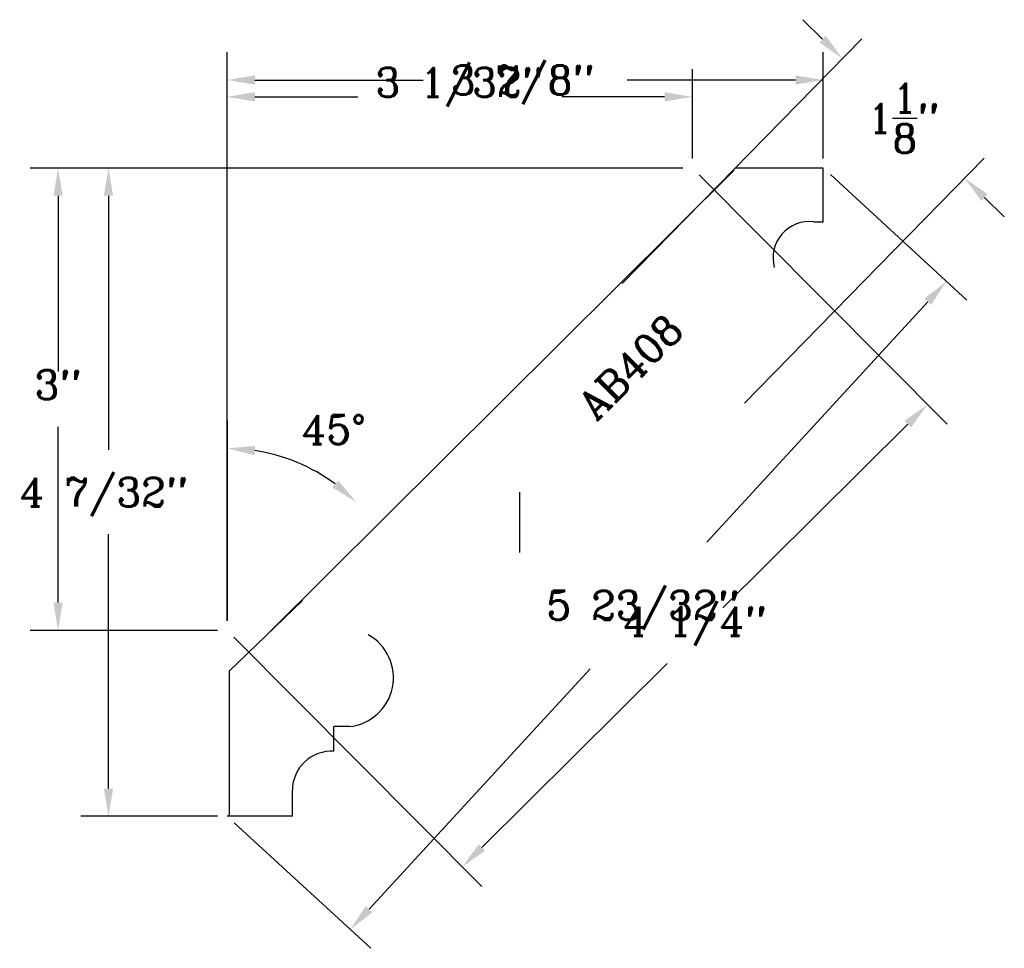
# Model space of a CAD drawing. Extents: x -1.35 to 5.04, y -0.86 to 5.17.
import ezdxf
from ezdxf.enums import TextEntityAlignment as Align

# ---------------------------------------------------------------- set-up
doc = ezdxf.new("R2010")
doc.units = 0
doc.header["$MEASUREMENT"] = 0
doc.layers.get('0').update_dxf_attribs({"linetype": 'CONTINUOUS'})
doc.layers.get('DEFPOINTS').update_dxf_attribs({"linetype": 'CONTINUOUS'})
for name, color, linetype in [('DIMEN', 1, 'CONTINUOUS'), ('MITRE', 2, 'CONTINUOUS'), ('PROF', 7, 'CONTINUOUS'), ('TEXT', 3, 'CONTINUOUS')]:
    doc.layers.add(name, color=color, linetype=linetype)
doc.styles.add('ROMANC', font='ROMANC', dxfattribs={"height": 0.1875})
doc.dimstyles.get("Standard").update_dxf_attribs({"dimtxt": 0.18, "dimasz": 0.18, "dimexe": 0.18, "dimexo": 0.0625, "dimgap": 0.09, "dimtad": 0, "dimtih": 1, "dimtoh": 1, "dimdec": 4, "dimzin": 0, "dimtxsty": 'STANDARD', "dimcen": 0.09, "dimazin": 3, "dimtfac": 1, "dimtdec": 4, "dimtofl": 0, "dimtmove": 0, "dimatfit": 3, "dimtolj": 1, "dimtzin": 0})

# ---------------------------------------------------------------- blocks, each defined once
blk = doc.blocks.new('*D0')
at = {"color": 0, "linetype": 'BYBLOCK'}
for p, q in [((2.955, 4.2057), (-0.9494, 4.2057)), ((-0.7694, 4.0257), (-0.7694, 2.3766)), ((-0.7694, 0.18), (-0.7694, 1.8291)), ((-0.0625, 0), (-0.9494, 0))]:
    blk.add_line(p, q, dxfattribs=at)
for points in [[(-0.7394, 4.0257), (-0.7994, 4.0257), (-0.7694, 4.2057)], [(-0.7394, 0.18), (-0.7994, 0.18), (-0.7694, 0)]]:
    blk.add_solid(points, dxfattribs=at)
at = {"layer": 'DEFPOINTS', "color": 0, "linetype": 'BYBLOCK'}
for p in [(3.0175, 4.2057), (-0.7694, 0), (0, 0)]:
    blk.add_point(p, dxfattribs=at)
at = {"color": 0, "linetype": 'BYBLOCK', "style": 'ROMANC'}
blk.add_text('4 7/32"', height=0.1875, dxfattribs=at).set_placement((-1.3453, 2.0091))
blk = doc.blocks.new('*D1')
at = {"color": 0, "linetype": 'BYBLOCK'}
for p, q in [((0, 1.2683), (0, 4.9566)), ((3.867, 4.2682), (3.867, 4.9566)), ((0.18, 4.7766), (1.2714, 4.7766)), ((3.687, 4.7766), (2.5957, 4.7766))]:
    blk.add_line(p, q, dxfattribs=at)
for points in [[(0.18, 4.7466), (0.18, 4.8066), (0, 4.7766)], [(3.687, 4.7466), (3.687, 4.8066), (3.867, 4.7766)]]:
    blk.add_solid(points, dxfattribs=at)
at = {"layer": 'DEFPOINTS', "color": 0, "linetype": 'BYBLOCK'}
for p in [(0, 4.7766), (3.867, 4.2057), (0, 1.2058)]:
    blk.add_point(p, dxfattribs=at)
at = {"color": 0, "linetype": 'BYBLOCK', "style": 'ROMANC'}
blk.add_text('3 7/8"', height=0.1875, dxfattribs=at).set_placement((1.4514, 4.6829))
blk = doc.blocks.new('*D2')
at = {"color": 0, "linetype": 'BYBLOCK'}
for p, q in [((3.913, 4.1634), (4.7988, 3.349)), ((4.5444, 3.3383), (3.1105, 1.7789)), ((0.9211, -0.6024), (2.3549, 0.9571)), ((0.046, -0.0423), (0.9317, -0.8567))]:
    blk.add_line(p, q, dxfattribs=at)
for points in [[(4.5665, 3.318), (4.5223, 3.3586), (4.6662, 3.4708)], [(0.9431, -0.6227), (0.899, -0.5821), (0.7992, -0.7349)]]:
    blk.add_solid(points, dxfattribs=at)
at = {"layer": 'DEFPOINTS', "color": 0, "linetype": 'BYBLOCK'}
for p in [(3.867, 4.2057), (0, 0), (0.7992, -0.7349)]:
    blk.add_point(p, dxfattribs=at)
at = {"color": 0, "linetype": 'BYBLOCK', "style": 'ROMANC'}
blk.add_text('5 23/32"', height=0.1875, dxfattribs=at).set_placement((2.072, 1.2742))
blk = doc.blocks.new('*D3')
at = {"color": 0, "linetype": 'BYBLOCK'}
blk.add_line((0, 2.5666), (0, 1.2683), dxfattribs=at)
blk.add_arc((0, 1.2058), 1.1808, 53.57531, 81.25731, dxfattribs=at)
for points in [[(0.1772, 2.3429), (0.1818, 2.4028), (0, 2.3866)], [(0.6815, 2.1332), (0.7207, 2.1786), (0.8374, 2.0383)]]:
    blk.add_solid(points, dxfattribs=at)
at = {"layer": 'DEFPOINTS', "color": 0, "linetype": 'BYBLOCK'}
for p in [(3.0175, 4.2057), (0, 1.2058), (0, 1.2058), (0, 0)]:
    blk.add_point(p, dxfattribs=at)
at = {"color": 0, "linetype": 'BYBLOCK', "style": 'ROMANC'}
blk.add_text('45%%d', height=0.1875, dxfattribs=at).set_placement((0.4832, 2.415))
blk = doc.blocks.new('*D4')
at = {"color": 0, "linetype": 'BYBLOCK'}
for p, q in [((0, 1.2683), (0, 4.8475)), ((3.0175, 4.2682), (3.0175, 4.8475)), ((0.18, 4.6675), (0.8473, 4.6675)), ((2.8375, 4.6675), (2.1702, 4.6675))]:
    blk.add_line(p, q, dxfattribs=at)
for points in [[(0.18, 4.6975), (0.18, 4.6375), (0, 4.6675)], [(2.8375, 4.6975), (2.8375, 4.6375), (3.0175, 4.6675)]]:
    blk.add_solid(points, dxfattribs=at)
at = {"layer": 'DEFPOINTS', "color": 0, "linetype": 'BYBLOCK'}
for p in [(0, 4.6675), (3.0175, 4.2057), (0, 1.2058)]:
    blk.add_point(p, dxfattribs=at)
at = {"color": 0, "linetype": 'BYBLOCK', "style": 'ROMANC'}
blk.add_text('3 1/32"', height=0.1875, dxfattribs=at).set_placement((1.5087, 4.6675), align=Align.CENTER)
blk = doc.blocks.new('*D5')
at = {"color": 0, "linetype": 'BYBLOCK'}
for p, q in [((2.955, 4.2057), (-1.2763, 4.2057)), ((-1.0963, 4.0257), (-1.0963, 2.8857)), ((-1.0963, 1.3858), (-1.0963, 2.5257)), ((-0.0625, 1.2058), (-1.2763, 1.2058))]:
    blk.add_line(p, q, dxfattribs=at)
for points in [[(-1.1263, 4.0257), (-1.0663, 4.0257), (-1.0963, 4.2057)], [(-1.1263, 1.3858), (-1.0663, 1.3858), (-1.0963, 1.2058)]]:
    blk.add_solid(points, dxfattribs=at)
at = {"layer": 'DEFPOINTS', "color": 0, "linetype": 'BYBLOCK'}
for p in [(3.0175, 4.2057), (-1.0963, 1.2058), (0, 1.2058)]:
    blk.add_point(p, dxfattribs=at)
at = {"color": 0, "linetype": 'BYBLOCK', "style": 'ROMANC'}
blk.add_text('3"', height=0.1875, dxfattribs=at).set_placement((-1.0963, 2.7057), align=Align.CENTER)
blk = doc.blocks.new('*D6')
at = {"color": 0, "linetype": 'BYBLOCK'}
for p, q in [((3.0616, 4.1614), (4.6699, 2.5436)), ((4.4153, 2.5444), (3.2153, 1.3513)), ((0.0441, 1.1615), (1.6524, -0.4563)), ((1.6531, -0.2017), (2.8532, 0.9913))]:
    blk.add_line(p, q, dxfattribs=at)
for points in [[(4.3941, 2.5657), (4.4365, 2.5231), (4.5429, 2.6713)], [(1.632, -0.1804), (1.6743, -0.223), (1.5255, -0.3286)]]:
    blk.add_solid(points, dxfattribs=at)
at = {"layer": 'DEFPOINTS', "color": 0, "linetype": 'BYBLOCK'}
for p in [(3.0175, 4.2057), (0, 1.2058), (1.5255, -0.3286)]:
    blk.add_point(p, dxfattribs=at)
at = {"color": 0, "linetype": 'BYBLOCK', "style": 'ROMANC'}
blk.add_text('4 1/4"', height=0.1875, dxfattribs=at).set_placement((3.0342, 1.1713), align=Align.CENTER)
blk = doc.blocks.new('*D9')
at = {"color": 0, "linetype": 'BYBLOCK'}
for p, q in [((3.862, 5.0421), (3.7334, 5.168)), ((2.5624, 3.4569), (4.1166, 5.0448)), ((3.3554, 2.6807), (4.9096, 4.2687)), ((4.9123, 4.0141), (5.041, 3.8882))]:
    blk.add_line(p, q, dxfattribs=at)
for points in [[(3.883, 5.0635), (3.8411, 5.0206), (3.9907, 4.9162)], [(4.9333, 4.0356), (4.8914, 3.9927), (4.7837, 4.14)]]:
    blk.add_solid(points, dxfattribs=at)
at = {"layer": 'DEFPOINTS', "color": 0, "linetype": 'BYBLOCK'}
for p in [(3.9907, 4.9162), (2.5187, 3.4122), (3.3117, 2.6361)]:
    blk.add_point(p, dxfattribs=at)
at = {"color": 0, "linetype": 'BYBLOCK', "insert": (4.3872, 4.5281), "char_height": 0.1875, "attachment_point": 5, "style": 'ROMANC'}
blk.add_mtext('\\A1;1{\\H1.000000x;\\S1/8;}"', dxfattribs=at)

msp = doc.modelspace()

# ---------------------------------------------------------------- linework, layer by layer
at = {"layer": 'PROF', "linetype": 'CONTINUOUS'}
for p, q in [((0.269627, 1.189946), (3.287114, 4.189855)), ((0.423333, 0), (0, 0))]:
    msp.add_line(p, q, dxfattribs=at)
at = {"layer": 'PROF'}
for p, q in [((3.866815, 4.204226), (3.295842, 4.204226)), ((3.865932, 3.857412), (3.865932, 4.205695)), ((3.805865, 3.857412), (3.865932, 3.857412)), ((1.898495, 1.710623), (1.898495, 2.103369)), ((0.488553, 1.400524), (0.012741, 0.94116)), ((0.012741, 0.94116), (0.012741, 0.006593)), ((0.792503, 0.581368), (0.691885, 0.581368)), ((0.691885, 0.421339), (0.691885, 0.581368)), ((0.423333, 0), (0.423333, 0.172188))]:
    msp.add_line(p, q, dxfattribs=at)
for centre, radius, start, end in [((3.778445, 3.621387), 0.237612, 83.3732426, 194.8206979), ((0.759447, 0.899116), 0.319463, 275.9393124, 60.8228172), ((0.677039, 0.168033), 0.25374, 86.6457965, 179.0617541)]:
    msp.add_arc(centre, radius, start, end, dxfattribs=at)

# ---------------------------------------------------------------- texts
at = {"layer": 'TEXT', "style": 'ROMANC'}
msp.add_text('AB408', height=0.1875, rotation=45, dxfattribs=at).set_placement((2.682461, 2.849586), align=Align.CENTER)

# ---------------------------------------------------------------- dimensions: what is measured, and where the dimension line sits
at = {"layer": 'DIMEN'}
dim = msp.add_aligned_dim(p1=(3.311702, 2.636054), p2=(2.518683, 3.41222), distance=-2.104445, dimstyle='STANDARD', override={"dimdec": 5, "dimtxsty": 'ROMANC', "dimtdec": 5}, dxfattribs=at)
dim.commit()
dim.dimension.update_dxf_attribs({"geometry": '*D9', "text_midpoint": (4.387192, 4.528099)})
dim = msp.add_linear_dim(base=(0, 4.776632), p1=(3.867031, 4.205695), p2=(0, 1.205786), dimstyle='Standard', dxfattribs=at)
dim.commit()
dim.dimension.update_dxf_attribs({"geometry": '*D1', "text_midpoint": (1.933515, 4.776632)})
dim = msp.add_linear_dim(base=(-0.769425, 0), p1=(3.017487, 4.205695), p2=(0, 0), angle=90, dimstyle='Standard', dxfattribs=at)
dim.commit()
dim.dimension.update_dxf_attribs({"geometry": '*D0', "text_midpoint": (-0.769425, 2.102847)})
dim = msp.add_aligned_dim(p1=(3.867031, 4.205695), p2=(0, 0), distance=1.085713, dimstyle='Standard', dxfattribs=at)
dim.commit()
dim.dimension.update_dxf_attribs({"geometry": '*D2', "text_midpoint": (2.732734, 1.367986)})
dim = msp.add_angular_dim_2l(base=(0.428773, 2.305974), line1=((0, 0), (0, 1.205786)), line2=((0, 1.205786), (3.017487, 4.205695)), dimstyle='Standard', dxfattribs=at)
dim.commit()
dim.dimension.update_dxf_attribs({"geometry": '*D3', "text_midpoint": (0.670737, 2.508723), "dimtype": 130})
at = {"layer": 'MITRE'}
dim = msp.add_linear_dim(base=(0, 4.66747), p1=(3.017487, 4.205695), p2=(0, 1.205786), dimstyle='Standard', dxfattribs=at)
dim.commit()
dim.dimension.update_dxf_attribs({"geometry": '*D4', "text_midpoint": (1.508744, 4.66747)})
dim = msp.add_linear_dim(base=(-1.096297, 1.205786), p1=(3.017487, 4.205695), p2=(0, 1.205786), angle=90, dimstyle='Standard', dxfattribs=at)
dim.commit()
dim.dimension.update_dxf_attribs({"geometry": '*D5', "text_midpoint": (-1.096297, 2.705741)})
dim = msp.add_aligned_dim(p1=(3.017487, 4.205695), p2=(0, 1.205786), distance=2.16366, dimstyle='Standard', dxfattribs=at)
dim.commit()
dim.dimension.update_dxf_attribs({"geometry": '*D6', "text_midpoint": (3.034206, 1.171339)})

doc.saveas('drawing.dxf')
